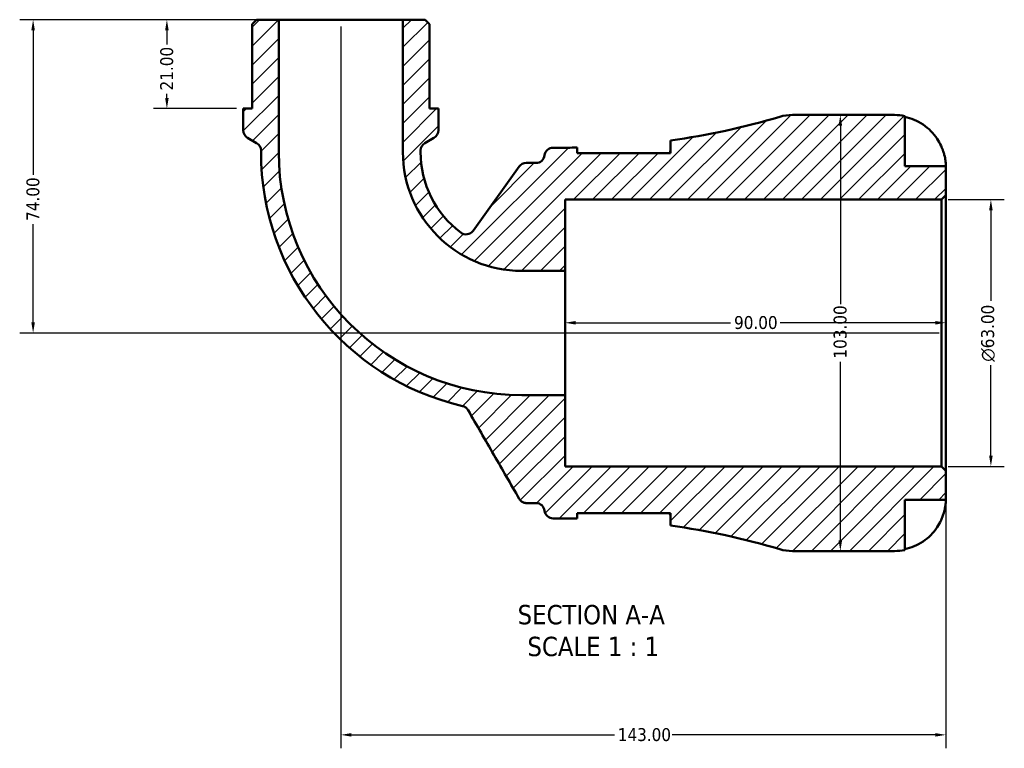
# Model space of a CAD drawing. Header units: millimetres. Extents: x 0 to 902, y -204 to 621.
# Tile 1 of 5: x 257 to 490, y -204 to -32. Entities that reach past the tile are written whole.
import ezdxf

# ---------------------------------------------------------------- set-up
doc = ezdxf.new("R2010")
doc.units = ezdxf.units.MM
for name, color, linetype, lineweight in [('Dimension (ANSI)', 7, 'Continuous', 25), ('Hatch (ANSI)', 7, 'Continuous', 18), ('Symbol (ANSI)', 7, 'Continuous', 25), ('Visible (ANSI)', 7, 'Continuous', 50)]:
    doc.layers.add(name, color=color, linetype=linetype, lineweight=lineweight)
doc.styles.add('Label Text (ANSI)', font='tahoma.ttf')
doc.styles.add('Note Text (ANSI)', font='tahoma.ttf')
doc.dimstyles.new('Default - mm (ANSI)', dxfattribs={"dimtxt": 3.04800009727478, "dimasz": 2.5, "dimexe": 3.175, "dimexo": 1.6002, "dimgap": 0.7999999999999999, "dimtad": 0, "dimtoh": 1, "dimrnd": 1e-08, "dimzin": 4, "dimdsep": 46, "dimtxsty": 'Note Text (ANSI)', "dimcen": 0.09, "dimdle": 10, "dimclrd": 256, "dimclre": 256, "dimclrt": 256, "dimadec": 1, "dimazin": 1, "dimtfac": 1, "dimtofl": 0, "dimtmove": 0, "dimatfit": 3, "dimfxl": 1, "dimtolj": 1, "dimtzin": 4, "dimlwd": -1, "dimlwe": -1, "dimarcsym": 0})

# ---------------------------------------------------------------- blocks, each defined once
blk = doc.blocks.new('*D7')
at = {"layer": 'Defpoints', "color": 0, "transparency": 16777216}
for p in [(386.0727381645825, -103.4689516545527), (386.0727381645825, -105.8862054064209), (476.0727381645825, -105.8862054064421)]:
    blk.add_point(p, dxfattribs=at)
at = {"layer": 'Dimension (ANSI)', "transparency": 16777216}
for p, q in [((388.5727381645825, -103.4689516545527), (425.214572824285, -103.4689516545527)), ((473.5727381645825, -103.4689516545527), (436.9309035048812, -103.4689516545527))]:
    blk.add_line(p, q, dxfattribs=at)
for points in [[(388.5727381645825, -103.052284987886), (388.5727381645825, -103.8856183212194), (386.0727381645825, -103.4689516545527)], [(473.5727381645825, -103.052284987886), (473.5727381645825, -103.8856183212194), (476.0727381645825, -103.4689516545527)]]:
    blk.add_solid(points, dxfattribs=at)
at = {"layer": 'Dimension (ANSI)', "transparency": 16777216, "insert": (426.014572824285, -101.8825177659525), "char_height": 3.04800009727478, "attachment_point": 1, "style": 'Note Text (ANSI)'}
blk.add_mtext('\\A1;90.00', dxfattribs=at)
blk = doc.blocks.new('*D8')
at = {"layer": 'Defpoints', "color": 0, "transparency": 16777216}
for p in [(475.04273816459, -74.38620540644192), (486.7148099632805, -74.38620540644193), (475.042738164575, -137.3862054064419)]:
    blk.add_point(p, dxfattribs=at)
at = {"layer": 'Dimension (ANSI)', "transparency": 16777216}
for p, q in [((476.64293816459, -74.38620540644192), (489.8898099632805, -74.38620540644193)), ((486.7148099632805, -76.88620540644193), (486.7148099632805, -98.31330507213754)), ((486.7148099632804, -134.8862054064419), (486.7148099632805, -113.4591057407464)), ((476.642938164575, -137.3862054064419), (489.8898099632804, -137.3862054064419))]:
    blk.add_line(p, q, dxfattribs=at)
for points in [[(486.2981432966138, -76.88620540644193), (487.1314766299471, -76.88620540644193), (486.7148099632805, -74.38620540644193)], [(486.2981432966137, -134.8862054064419), (487.1314766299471, -134.8862054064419), (486.7148099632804, -137.3862054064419)]]:
    blk.add_solid(points, dxfattribs=at)
at = {"layer": 'Dimension (ANSI)', "transparency": 16777216, "insert": (484.4218008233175, -112.6591057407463), "char_height": 3.04800009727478, "attachment_point": 1, "rotation": 90, "style": 'Note Text (ANSI)'}
blk.add_mtext('\\A1;\\fAIGDT|b0|i0;\\H3.0480;\\ln\\fTahoma|b0|i0;\\H3.0480;63.00', dxfattribs=at)
blk = doc.blocks.new('*D9')
at = {"layer": 'Defpoints', "color": 0, "transparency": 16777216}
for p in [(318.4042381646, -31.88620540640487), (291.9717881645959, -52.88620540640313), (310.022238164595, -52.88620540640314)]:
    blk.add_point(p, dxfattribs=at)
at = {"layer": 'Dimension (ANSI)', "transparency": 16777216}
for p, q in [((316.8040381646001, -31.88620540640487), (288.7967881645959, -31.88620540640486)), ((291.9717881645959, -34.38620540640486), (291.9717881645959, -37.76176314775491)), ((291.9717881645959, -50.38620540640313), (291.9717881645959, -49.39211934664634)), ((308.4220381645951, -52.88620540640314), (288.7967881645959, -52.88620540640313))]:
    blk.add_line(p, q, dxfattribs=at)
for points in [[(291.5551214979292, -34.38620540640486), (292.3884548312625, -34.38620540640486), (291.9717881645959, -31.88620540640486)], [(291.5551214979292, -50.38620540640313), (292.3884548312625, -50.38620540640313), (291.9717881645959, -52.88620540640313)]]:
    blk.add_solid(points, dxfattribs=at)
at = {"layer": 'Dimension (ANSI)', "transparency": 16777216, "insert": (290.3843307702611, -48.59211934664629), "char_height": 3.04800009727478, "attachment_point": 1, "rotation": 90, "style": 'Note Text (ANSI)'}
blk.add_mtext('\\A1;21.00', dxfattribs=at)
blk = doc.blocks.new('*D10')
at = {"layer": 'Defpoints', "color": 0, "transparency": 16777216}
for p in [(318.4042381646, -31.88620540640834), (260.3528209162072, -105.8862054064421), (476.0727381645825, -105.8862054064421)]:
    blk.add_point(p, dxfattribs=at)
at = {"layer": 'Dimension (ANSI)', "transparency": 16777216}
for p, q in [((316.8040381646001, -31.88620540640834), (257.1778209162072, -31.88620540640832)), ((260.3528209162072, -34.38620540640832), (260.3528209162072, -68.56079224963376)), ((260.3528209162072, -103.3862054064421), (260.3528209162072, -80.21161856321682)), ((474.4725381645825, -105.8862054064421), (257.1778209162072, -105.8862054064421))]:
    blk.add_line(p, q, dxfattribs=at)
for points in [[(259.9361542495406, -34.38620540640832), (260.7694875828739, -34.38620540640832), (260.3528209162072, -31.88620540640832)], [(259.9361542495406, -103.3862054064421), (260.7694875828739, -103.3862054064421), (260.3528209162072, -105.8862054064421)]]:
    blk.add_solid(points, dxfattribs=at)
at = {"layer": 'Dimension (ANSI)', "transparency": 16777216, "insert": (258.766387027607, -79.41161856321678), "char_height": 3.04800009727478, "attachment_point": 1, "rotation": 90, "style": 'Note Text (ANSI)'}
blk.add_mtext('\\A1;74.00', dxfattribs=at)
blk = doc.blocks.new('*D11')
at = {"layer": 'Defpoints', "color": 0, "transparency": 16777216}
for p in [(333.0727381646, -31.88620540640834), (476.0727381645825, -138.4162054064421), (476.0727381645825, -200.7986038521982)]:
    blk.add_point(p, dxfattribs=at)
at = {"layer": 'Dimension (ANSI)', "transparency": 16777216}
for p, q in [((333.0727381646, -33.48640540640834), (333.0727381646, -203.9736038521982)), ((476.0727381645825, -140.0164054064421), (476.0727381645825, -203.9736038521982)), ((335.5727381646, -200.7986038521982), (397.733030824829, -200.7986038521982)), ((473.5727381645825, -200.7986038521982), (411.4124455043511, -200.7986038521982))]:
    blk.add_line(p, q, dxfattribs=at)
for points in [[(335.5727381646, -200.3819371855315), (335.5727381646, -201.2152705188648), (333.0727381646, -200.7986038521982)], [(473.5727381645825, -200.3819371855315), (473.5727381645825, -201.2152705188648), (476.0727381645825, -200.7986038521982)]]:
    blk.add_solid(points, dxfattribs=at)
at = {"layer": 'Dimension (ANSI)', "transparency": 16777216, "insert": (398.533030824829, -199.2111464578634), "char_height": 3.04800009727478, "attachment_point": 1, "style": 'Note Text (ANSI)'}
blk.add_mtext('\\A1;143.00', dxfattribs=at)
blk = doc.blocks.new('*D12')
at = {"layer": 'Defpoints', "color": 0, "transparency": 16777216}
for p in [(451.136895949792, -54.38620540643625), (451.1368959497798, -54.38620540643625), (451.1368959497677, -157.3862054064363)]:
    blk.add_point(p, dxfattribs=at)
at = {"layer": 'Dimension (ANSI)', "transparency": 16777216}
for p, q in [((451.1368959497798, -56.88620540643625), (451.1368959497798, -99.04649806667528)), ((451.1368959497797, -154.8862054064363), (451.1368959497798, -112.7259127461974))]:
    blk.add_line(p, q, dxfattribs=at)
for points in [[(450.7202292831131, -56.88620540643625), (451.5535626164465, -56.88620540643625), (451.1368959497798, -54.38620540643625)], [(450.720229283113, -154.8862054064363), (451.5535626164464, -154.8862054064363), (451.1368959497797, -157.3862054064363)]]:
    blk.add_solid(points, dxfattribs=at)
at = {"layer": 'Dimension (ANSI)', "transparency": 16777216, "insert": (449.549438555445, -111.9259127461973), "char_height": 3.04800009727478, "attachment_point": 1, "rotation": 90, "style": 'Note Text (ANSI)'}
blk.add_mtext('\\A1;103.00', dxfattribs=at)

msp = doc.modelspace()

# ---------------------------------------------------------------- hatches: boundary and pattern name
at = {"layer": 'Hatch (ANSI)'}
h = msp.add_hatch(dxfattribs=at)
h.set_pattern_fill('ANSI31', color=256, scale=25.4, style=0)
h.set_pattern_definition([(45, (0, 0), (-2.245064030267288, 2.245064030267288), [])])
edge = h.paths.add_edge_path()
edge.add_ellipse((439.7910096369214, -147.0862054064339), major_axis=(-2.931299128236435, -9.874081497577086), ratio=1, start_angle=0, end_angle=16.53447088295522)
edge.add_line((439.791009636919, -157.3862054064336), (463.9477381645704, -157.3862054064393))
edge.add_ellipse((463.9477381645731, -145.2612054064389), major_axis=(-2.865561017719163e-12, -12.12500000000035), ratio=1, start_angle=2.658763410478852e-14, end_angle=11.53695903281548)
edge.add_line((466.3727381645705, -157.1412306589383), (466.3727381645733, -145.2612054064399))
edge.add_line((466.3727381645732, -145.2612054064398), (476.0727381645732, -145.2612054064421))
edge.add_line((476.0727381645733, -145.2612054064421), (476.0727381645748, -138.4162054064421))
edge.add_line((476.0727381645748, -138.4162054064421), (475.0427381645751, -137.3862054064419))
edge.add_line((475.0427381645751, -137.3862054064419), (386.0727381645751, -137.3862054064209))
edge.add_line((386.0727381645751, -137.3862054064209), (386.0727381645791, -120.5547054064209))
edge.add_line((386.0727381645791, -120.5547054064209), (375.825238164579, -120.5547054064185))
edge.add_ellipse((375.8252381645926, -63.13370540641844), major_axis=(-1.357946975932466e-11, -57.42100000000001), ratio=1, start_angle=270, end_angle=360, ccw=False)
edge.add_line((318.4042381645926, -63.13370540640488), (318.4042381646, -31.88620540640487))
edge.add_line((318.4042381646, -31.88620540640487), (313.1477381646, -31.88620540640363))
edge.add_line((313.1477381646, -31.88620540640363), (312.1177381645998, -32.91620540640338))
edge.add_line((312.1177381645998, -32.91620540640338), (312.117738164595, -52.88620540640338))
edge.add_line((312.117738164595, -52.88620540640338), (310.022238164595, -52.88620540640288))
edge.add_line((310.022238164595, -52.88620540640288), (310.0222381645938, -57.99686385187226))
edge.add_ellipse((312.0822381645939, -57.99686385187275), major_axis=(-2.060000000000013, 4.95731738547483e-13), ratio=1, start_angle=2.011918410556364e-13, end_angle=60.00000000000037)
edge.add_line((311.0522381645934, -59.78087618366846), (313.1832381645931, -61.01120960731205))
edge.add_ellipse((312.1532381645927, -62.79522193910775), major_axis=(1.030000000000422, 1.784012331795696), ratio=1, start_angle=299.9999999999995, end_angle=359.99999999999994, ccw=False)
edge.add_line((314.2132381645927, -62.79522193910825), (314.2132381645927, -63.13370540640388))
edge.add_ellipse((375.8252381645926, -63.13370540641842), major_axis=(-61.61200000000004, 1.453442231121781e-11), ratio=1, start_angle=0, end_angle=76.88047271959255)
edge.add_spline(control_points=[(361.8403467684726, -123.1375499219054), (361.9838626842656, -123.1709986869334), (362.1233760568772, -123.2197507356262), (362.3896028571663, -123.3461858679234), (362.5155494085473, -123.4235047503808), (362.84443905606, -123.6775892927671), (363.02265235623, -123.8814763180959), (363.1567736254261, -124.1137811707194)], knot_values=[-0.168890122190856, -0.168890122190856, -0.168890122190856, -0.168890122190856, -0.1246814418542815, -0.1246814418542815, -0.08047276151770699, -0.08047276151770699, 0, 0, 0, 0], degree=3, periodic=0)
edge.add_line((363.1567736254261, -124.1137811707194), (375.230567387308, -145.0262054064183))
edge.add_spline(control_points=[(375.2305673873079, -145.0262054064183), (375.3437400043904, -145.2222261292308), (375.488449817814, -145.3982609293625), (375.8292896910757, -145.6961817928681), (376.0231011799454, -145.8160412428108), (376.4806591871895, -146.0038116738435), (376.7463371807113, -146.0562054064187), (377.0145797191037, -146.0562054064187)], knot_values=[-0.2162799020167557, -0.2162799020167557, -0.2162799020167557, -0.2162799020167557, -0.1483763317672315, -0.1483763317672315, -0.08047276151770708, -0.08047276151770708, 0, 0, 0, 0], degree=3, periodic=0)
edge.add_line((377.0145797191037, -146.0562054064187), (379.1975523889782, -146.0562054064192))
edge.add_ellipse((379.1975523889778, -148.1162054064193), major_axis=(4.957317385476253e-13, 2.060000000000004), ratio=1, start_angle=277.18075578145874, end_angle=359.99999999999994, ccw=False)
edge.add_ellipse((383.2852381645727, -147.6012054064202), major_axis=(-2.043842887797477, -0.2574999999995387), ratio=1, start_angle=0, end_angle=82.81924421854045)
edge.add_line((383.2852381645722, -149.6612054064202), (386.6252381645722, -149.661205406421))
edge.add_ellipse((386.6252381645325, -326.1751135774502), major_axis=(3.96824734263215e-11, 176.5139081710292), ratio=1, start_angle=359.24772622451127, end_angle=360, ccw=False)
edge.add_line((388.9427381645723, -149.6764196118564), (388.9427381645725, -148.4012054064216))
edge.add_line((388.9427381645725, -148.4012054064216), (410.9927381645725, -148.4012054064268))
edge.add_line((410.9927381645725, -148.4012054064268), (410.9927381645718, -151.3512458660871))
edge.add_ellipse((386.6252381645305, -326.1751135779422), major_axis=(24.36750000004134, 174.8238677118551), ratio=1, start_angle=351.4004726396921, end_angle=360, ccw=False)
edge = h.paths.add_edge_path()
edge.add_ellipse((439.7910096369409, -64.68620540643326), major_axis=(2.46977690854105e-12, 10.2999999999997), ratio=1, start_angle=3.565142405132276e-15, end_angle=16.53447088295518)
edge.add_ellipse((386.625238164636, 114.4027027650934), major_axis=(50.23447234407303, -169.2148266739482), ratio=1, start_angle=351.40047263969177, end_angle=360, ccw=False)
edge.add_line((410.9927381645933, -60.42116494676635), (410.9927381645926, -63.37120540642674))
edge.add_line((410.9927381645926, -63.37120540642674), (388.9427381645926, -63.37120540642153))
edge.add_line((388.9427381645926, -63.37120540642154), (388.9427381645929, -62.09599120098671))
edge.add_ellipse((386.6252381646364, 114.4027027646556), major_axis=(2.317499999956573, -176.4986939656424), ratio=1, start_angle=359.24772622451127, end_angle=360, ccw=False)
edge.add_line((386.6252381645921, -62.11120540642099), (383.2852381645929, -62.1112054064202))
edge.add_ellipse((383.2852381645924, -64.1712054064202), major_axis=(4.779681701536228e-13, 2.060000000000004), ratio=1, start_angle=0, end_angle=82.81924421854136)
edge.add_ellipse((379.1975523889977, -63.65620540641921), major_axis=(2.043842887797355, -0.2575000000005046), ratio=1, start_angle=277.1807557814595, end_angle=360, ccw=False)
edge.add_line((379.1975523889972, -65.71620540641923), (376.8822780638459, -65.7162054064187))
edge.add_ellipse((376.8822780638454, -67.7762054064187), major_axis=(4.868499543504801e-13, 2.060000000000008), ratio=1, start_angle=0, end_angle=54.32709197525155)
edge.add_line((375.2088177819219, -66.57490166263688), (364.3206833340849, -81.74247325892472))
edge.add_ellipse((362.6472230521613, -80.54116951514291), major_axis=(1.673460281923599, -1.20130374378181), ratio=1, start_angle=268.5460048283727, end_angle=360.00000000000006, ccw=False)
edge.add_ellipse((375.8252381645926, -63.13370540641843), major_axis=(-14.42139491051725, -19.04990335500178), ratio=1, start_angle=307.12690319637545, end_angle=360, ccw=False)
edge.add_line((351.9322381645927, -63.13370540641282), (351.9322381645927, -62.79522193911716))
edge.add_ellipse((353.9922381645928, -62.79522193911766), major_axis=(-2.060000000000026, 4.957317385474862e-13), ratio=1, start_angle=300.00000000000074, end_angle=359.99999999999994, ccw=False)
edge.add_line((352.9622381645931, -61.01120960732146), (355.0932381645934, -59.78087618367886))
edge.add_ellipse((354.0632381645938, -57.99686385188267), major_axis=(1.029999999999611, -1.7840123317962), ratio=1, start_angle=0, end_angle=59.99999999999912)
edge.add_line((356.1232381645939, -57.99686385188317), (356.1232381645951, -52.88620540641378))
edge.add_line((356.1232381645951, -52.88620540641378), (354.0277381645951, -52.88620540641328))
edge.add_line((354.0277381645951, -52.88620540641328), (354.0277381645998, -32.91620540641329))
edge.add_line((354.0277381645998, -32.91620540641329), (352.9977381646, -31.88620540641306))
edge.add_line((352.9977381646, -31.88620540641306), (347.7412381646, -31.88620540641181))
edge.add_line((347.7412381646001, -31.88620540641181), (347.7412381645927, -63.13370540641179))
edge.add_ellipse((375.8252381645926, -63.13370540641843), major_axis=(-28.08400000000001, 6.628348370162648e-12), ratio=1, start_angle=0, end_angle=90)
edge.add_line((375.825238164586, -91.21770540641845), (386.072738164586, -91.21770540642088))
edge.add_line((386.072738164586, -91.21770540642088), (386.07273816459, -74.38620540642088))
edge.add_line((386.07273816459, -74.38620540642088), (475.04273816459, -74.3862054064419))
edge.add_line((475.04273816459, -74.3862054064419), (476.0727381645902, -73.35620540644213))
edge.add_line((476.0727381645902, -73.35620540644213), (476.0727381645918, -66.51120540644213))
edge.add_line((476.0727381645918, -66.51120540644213), (466.3727381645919, -66.51120540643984))
edge.add_line((466.3727381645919, -66.51120540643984), (466.3727381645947, -54.63118015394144))
edge.add_ellipse((463.9477381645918, -66.51120540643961), major_axis=(2.425000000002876, 11.88002525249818), ratio=1, start_angle=6.557844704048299e-15, end_angle=11.53695903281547)
edge.add_line((463.9477381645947, -54.38620540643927), (439.7910096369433, -54.38620540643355))

# ---------------------------------------------------------------- linework, layer by layer
at = {"layer": 'Visible (ANSI)'}
for p, q in [((313.1477381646, -31.88620540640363), (312.1177381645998, -32.91620540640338)), ((318.4042381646, -31.88620540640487), (313.1477381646, -31.88620540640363)), ((318.4042381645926, -63.13370540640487), (318.4042381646, -31.88620540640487)), ((347.7412381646, -31.8862054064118), (318.4042381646, -31.88620540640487)), ((352.9977381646, -31.88620540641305), (347.7412381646, -31.88620540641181)), ((347.7412381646, -31.88620540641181), (347.7412381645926, -63.13370540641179)), ((354.0277381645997, -32.91620540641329), (352.9977381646, -31.88620540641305)), ((312.1177381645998, -32.91620540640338), (312.117738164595, -52.88620540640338)), ((354.027738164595, -52.88620540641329), (354.0277381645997, -32.91620540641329)), ((312.117738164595, -52.88620540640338), (310.022238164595, -52.88620540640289)), ((310.022238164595, -52.88620540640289), (310.0222381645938, -57.99686385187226)), ((356.123238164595, -52.88620540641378), (354.027738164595, -52.88620540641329)), ((356.1232381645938, -57.99686385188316), (356.123238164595, -52.88620540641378)), ((463.9477381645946, -54.38620540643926), (439.7910096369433, -54.38620540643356)), ((466.3727381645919, -66.51120540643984), (466.3727381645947, -54.63118015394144)), ((311.0522381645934, -59.78087618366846), (313.1832381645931, -61.01120960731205)), ((352.9622381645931, -61.01120960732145), (355.0932381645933, -59.78087618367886)), ((410.9927381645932, -60.42116494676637), (410.9927381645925, -63.37120540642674)), ((314.2132381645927, -62.79522193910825), (314.2132381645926, -63.13370540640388)), ((351.9322381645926, -63.1337054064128), (351.9322381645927, -62.79522193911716)), ((386.6252381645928, -62.111205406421), (383.2852381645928, -62.1112054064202)), ((388.9427381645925, -63.37120540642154), (388.9427381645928, -62.0959912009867)), ((410.9927381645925, -63.37120540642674), (388.9427381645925, -63.37120540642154)), ((375.2088177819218, -66.57490166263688), (364.3206833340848, -81.74247325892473)), ((379.1975523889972, -65.71620540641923), (376.8822780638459, -65.7162054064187)), ((476.0727381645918, -66.51120540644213), (466.3727381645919, -66.51120540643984)), ((476.0727381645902, -73.35620540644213), (476.0727381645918, -66.51120540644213)), ((386.0727381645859, -91.21770540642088), (386.0727381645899, -74.38620540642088)), ((386.0727381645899, -74.38620540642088), (475.0427381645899, -74.38620540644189)), ((475.0427381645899, -74.38620540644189), (476.0727381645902, -73.35620540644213)), ((475.04273816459, -74.3862054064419), (475.042738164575, -137.3862054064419)), ((476.0727381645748, -138.4162054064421), (476.0727381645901, -73.35620540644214)), ((375.825238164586, -91.21770540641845), (386.0727381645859, -91.21770540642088)), ((386.072738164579, -120.5547054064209), (386.0727381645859, -91.21770540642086)), ((386.0727381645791, -120.5547054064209), (375.825238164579, -120.5547054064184)), ((386.0727381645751, -137.3862054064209), (386.0727381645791, -120.5547054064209)), ((475.042738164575, -137.3862054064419), (386.0727381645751, -137.3862054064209)), ((476.0727381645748, -138.4162054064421), (475.042738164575, -137.3862054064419)), ((476.0727381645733, -145.2612054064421), (476.0727381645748, -138.4162054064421)), ((377.0145797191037, -146.0562054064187), (379.1975523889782, -146.0562054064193)), ((466.3727381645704, -157.1412306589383), (466.3727381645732, -145.2612054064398)), ((466.3727381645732, -145.2612054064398), (476.0727381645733, -145.2612054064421)), ((388.9427381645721, -149.6764196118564), (388.9427381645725, -148.4012054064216)), ((388.9427381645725, -148.4012054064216), (410.9927381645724, -148.4012054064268)), ((410.9927381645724, -148.4012054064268), (410.9927381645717, -151.3512458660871)), ((383.2852381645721, -149.6612054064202), (386.6252381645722, -149.661205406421)), ((439.791009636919, -157.3862054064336), (463.9477381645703, -157.3862054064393))]:
    msp.add_line(p, q, dxfattribs=at)
for centre, radius, start, end in [((386.625238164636, 114.4027027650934), 176.5139081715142, 277.9349435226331, 286.5344708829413), ((439.7910096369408, -64.68620540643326), 10.2999999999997, 89.99999999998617, 106.5344708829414), ((463.9477381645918, -66.51120540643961), 12.12500000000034, 78.46304096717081, 89.99999999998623), ((312.0822381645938, -57.99686385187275), 2.060000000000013, 180, 239.9999999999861), ((354.0632381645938, -57.99686385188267), 2.060000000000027, 299.9999999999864, 0), ((312.1532381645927, -62.79522193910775), 2.059999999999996, 0, 59.99999999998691), ((353.9922381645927, -62.79522193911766), 2.060000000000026, 119.9999999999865, 180), ((383.2852381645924, -64.1712054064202), 2.060000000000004, 89.99999999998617, 172.8192442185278), ((386.6252381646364, 114.4027027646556), 176.5139081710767, 269.9999999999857, 270.7522737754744), ((375.8252381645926, -63.13370540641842), 61.61200000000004, 180, 256.880472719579), ((375.8252381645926, -63.13370540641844), 57.42100000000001, 180, 269.9999999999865), ((375.8252381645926, -63.13370540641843), 28.08400000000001, 180, 269.9999999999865), ((375.8252381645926, -63.13370540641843), 23.89300000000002, 180, 232.873096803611), ((379.1975523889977, -63.65620540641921), 2.060000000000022, 269.9999999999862, 352.8192442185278), ((376.8822780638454, -67.7762054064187), 2.060000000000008, 89.99999999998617, 144.3270919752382), ((362.6472230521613, -80.54116951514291), 2.06, 232.8730968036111, 324.3270919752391), ((379.1975523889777, -148.1162054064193), 2.060000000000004, 7.180755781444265, 89.99999999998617), ((383.2852381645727, -147.6012054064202), 2.060000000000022, 187.1807557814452, 269.9999999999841), ((386.6252381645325, -326.1751135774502), 176.5139081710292, 89.24772622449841, 89.99999999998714), ((386.6252381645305, -326.1751135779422), 176.5139081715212, 73.46552911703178, 82.06505647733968), ((439.7910096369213, -147.0862054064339), 10.2999999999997, 253.4655291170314, 269.9999999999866), ((463.9477381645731, -145.2612054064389), 12.12500000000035, 269.9999999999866, 281.5369590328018)]:
    msp.add_arc(centre, radius, start, end, dxfattribs=at)
for points, knots in [([(466.3727381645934, -54.86116142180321), (467.1492861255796, -55.02038806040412), (467.9077271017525, -55.25986410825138), (469.2705948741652, -55.82576820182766), (469.9972212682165, -56.20774592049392), (471.3534050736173, -57.11660458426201), (471.9829718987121, -57.64347148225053), (473.0420947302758, -58.70561545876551), (473.5688324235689, -59.33911320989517), (474.3762518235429, -60.55173732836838), (474.6866103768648, -61.11129476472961), (474.9409589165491, -61.6612054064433)], [0.2300371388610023, 0.2300371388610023, 0.2300371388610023, 0.2300371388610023, 0.4481544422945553, 0.4481544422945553, 0.6727436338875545, 0.6727436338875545, 0.8973328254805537, 0.8973328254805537, 1.122732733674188, 1.122732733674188, 1.29814861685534, 1.29814861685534, 1.29814861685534, 1.29814861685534]), ([(410.7778688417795, -63.37121742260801), (410.7898778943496, -63.34683916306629), (410.8014033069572, -63.32261846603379), (410.9314237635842, -63.03922256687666), (410.9927381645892, -62.80023415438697), (410.9927381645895, -62.58527811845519)], [-0.4378894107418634, -0.4378894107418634, -0.4378894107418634, -0.4378894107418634, -0.418157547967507, -0.418157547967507, -0.2054532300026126, -0.2054532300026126, -0.2054532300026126, -0.2054532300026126]), ([(474.9409589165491, -61.6612054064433), (475.0353206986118, -61.86521895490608), (475.1245719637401, -62.07158372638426), (475.2986657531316, -62.50406600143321), (475.3821499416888, -62.72950355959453), (475.5549985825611, -63.23927140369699), (475.6389179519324, -63.52054339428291), (475.840630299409, -64.29214447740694), (475.9255593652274, -64.75083164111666), (476.0358672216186, -65.56619381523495), (476.056572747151, -65.90320819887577), (476.0749767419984, -66.38366390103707), (476.0727381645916, -66.51120540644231), (476.0727381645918, -66.51120540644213)], [-0.7851646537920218, -0.7851646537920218, -0.7851646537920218, -0.7851646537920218, -0.7167420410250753, -0.7167420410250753, -0.642593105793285, -0.642593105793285, -0.5481733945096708, -0.5481733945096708, -0.3758449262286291, -0.3758449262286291, -0.1926591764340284, -0.1926591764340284, 0, 0, 0, 0]), ([(361.8403467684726, -123.1375499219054), (361.9838626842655, -123.1709986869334), (362.1233760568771, -123.2197507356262), (362.3896028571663, -123.3461858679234), (362.5155494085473, -123.4235047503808), (362.84443905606, -123.6775892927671), (363.02265235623, -123.8814763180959), (363.1567736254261, -124.1137811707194)], [-0.168890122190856, -0.168890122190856, -0.168890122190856, -0.168890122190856, -0.1246814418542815, -0.1246814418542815, -0.08047276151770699, -0.08047276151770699, 0, 0, 0, 0]), ([(363.1567736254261, -124.1137811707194), (365.1930251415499, -127.6406722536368), (367.2292766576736, -131.1675633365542), (371.2538745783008, -138.1383714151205), (373.2422209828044, -141.5822884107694), (375.2305673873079, -145.0262054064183)], [-2.533692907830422, -2.533692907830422, -2.533692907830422, -2.533692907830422, -1.31194199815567, -1.31194199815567, -0.1189341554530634, -0.1189341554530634, -0.1189341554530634, -0.1189341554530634]), ([(375.2305673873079, -145.0262054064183), (375.3437400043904, -145.2222261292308), (375.4884498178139, -145.3982609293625), (375.8292896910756, -145.6961817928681), (376.0231011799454, -145.8160412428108), (376.4806591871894, -146.0038116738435), (376.7463371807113, -146.0562054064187), (377.0145797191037, -146.0562054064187)], [-0.2162799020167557, -0.2162799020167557, -0.2162799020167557, -0.2162799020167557, -0.1483763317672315, -0.1483763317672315, -0.08047276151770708, -0.08047276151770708, 0, 0, 0, 0]), ([(476.0727381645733, -145.2612054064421), (476.0727381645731, -145.2612054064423), (476.0732475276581, -145.3198529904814), (476.0688718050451, -145.5629077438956), (476.0633002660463, -145.7579283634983), (476.0185953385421, -146.3461789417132), (475.9694836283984, -146.7748190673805), (475.8054372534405, -147.611495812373), (475.7177987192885, -147.9755189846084), (475.5224155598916, -148.6353488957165), (475.4268986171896, -148.9208928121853), (475.2089405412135, -149.501357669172), (475.086764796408, -149.7941190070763), (474.9497466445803, -150.0921769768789), (474.9453580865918, -150.1016942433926), (474.9409589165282, -150.1112054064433)], [-3.375359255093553, -3.375359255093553, -3.375359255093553, -3.375359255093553, -3.244720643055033, -3.244720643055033, -3.100812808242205, -3.100812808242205, -2.913185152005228, -2.913185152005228, -2.785408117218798, -2.785408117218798, -2.690943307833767, -2.690943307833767, -2.594272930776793, -2.594272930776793, -2.591082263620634, -2.591082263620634, -2.591082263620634, -2.591082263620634]), ([(474.9409589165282, -150.1112054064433), (474.6866103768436, -150.6611160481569), (474.3762518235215, -151.220673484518), (473.568832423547, -152.4332976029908), (473.0420947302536, -153.0667953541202), (471.9829718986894, -154.1289393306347), (471.3534050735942, -154.6558062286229), (469.9972212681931, -155.5646648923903), (469.2705948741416, -155.9466426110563), (467.9077271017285, -156.5125467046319), (467.1492861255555, -156.7520227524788), (466.3727381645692, -156.9112493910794)], [5.914314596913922, 5.914314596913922, 5.914314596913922, 5.914314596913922, 6.089730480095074, 6.089730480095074, 6.315130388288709, 6.315130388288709, 6.539719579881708, 6.539719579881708, 6.764308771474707, 6.764308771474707, 6.982426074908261, 6.982426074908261, 6.982426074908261, 6.982426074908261])]:
    msp.add_open_spline(points, degree=3, knots=knots, dxfattribs=at)
msp.add_open_spline([(410.992738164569, -149.1871326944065), (410.9927381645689, -148.9521815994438), (410.9194998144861, -148.6885522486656), (410.7778643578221, -148.401205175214)], degree=3, dxfattribs=at)

# ---------------------------------------------------------------- texts
at = {"layer": 'Symbol (ANSI)', "char_height": 4.571999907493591, "attachment_point": 7, "style": 'Label Text (ANSI)'}
for s, insert in [('SECTION A-A', (374.8595783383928, -174.7786965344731)), ('SCALE 1 : 1', (377.178923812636, -182.2915538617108))]:
    msp.add_mtext(s, dxfattribs=dict(at, insert=insert))

# ---------------------------------------------------------------- dimensions: what is measured, and where the dimension line sits
at = {"layer": 'Dimension (ANSI)'}
for base, p1, p2, angle, override, picture, middle in [((260.3528209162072, -105.8862054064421), (318.4042381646, -31.88620540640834), (476.0727381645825, -105.8862054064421), 90, {"dimtoh": 0, "dimdec": 2, "dimtp": 0, "dimtm": -0, "dimtdec": 2, "dimatfit": 1}, '*D10', (260.3528209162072, -74.38620540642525)), ((291.9717881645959, -52.88620540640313), (318.4042381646, -31.88620540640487), (310.022238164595, -52.88620540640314), 270, {"dimtoh": 0, "dimdec": 2, "dimtp": 0, "dimtm": -0, "dimtdec": 2, "dimatfit": 1}, '*D9', (291.9717881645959, -43.57694124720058)), ((476.0727381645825, -200.7986038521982), (333.0727381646, -31.88620540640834), (476.0727381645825, -138.4162054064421), 180, {"dimtoh": 0, "dimdec": 2, "dimtp": 0, "dimtm": -0, "dimtdec": 2, "dimatfit": 1}, '*D11', (404.57273816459, -200.7986038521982)), ((451.1368959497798, -54.38620540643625), (451.1368959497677, -157.3862054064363), (451.136895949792, -54.38620540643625), 270, {"dimtoh": 0, "dimdec": 2, "dimse1": 1, "dimse2": 1, "dimtp": 0, "dimtm": -0, "dimtdec": 2, "dimatfit": 1}, '*D12', (451.1368959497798, -105.8862054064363)), ((386.0727381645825, -103.4689516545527), (476.0727381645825, -105.8862054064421), (386.0727381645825, -105.8862054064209), 180, {"dimtoh": 0, "dimdec": 2, "dimse1": 1, "dimse2": 1, "dimtp": 0, "dimtm": -0, "dimtdec": 2, "dimatfit": 1}, '*D7', (431.0727381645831, -103.4689516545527))]:
    dim = msp.add_linear_dim(base=base, p1=p1, p2=p2, angle=angle, dimstyle='Default - mm (ANSI)', override=override, dxfattribs=at)
    dim.commit()
    dim.dimension.update_dxf_attribs({"geometry": picture, "text_midpoint": middle, "dimtype": 160})
dim = msp.add_linear_dim(base=(486.7148099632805, -74.38620540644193), p1=(475.042738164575, -137.3862054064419), p2=(475.04273816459, -74.38620540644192), angle=90, text='\\fAIGDT|b0|i0;\\H3.0480;\\ln\\fTahoma|b0|i0;\\H3.0480;<>', dimstyle='Default - mm (ANSI)', override={"dimtoh": 0, "dimdec": 2, "dimtp": 0, "dimtm": -0, "dimtdec": 2, "dimatfit": 1}, dxfattribs=at)
dim.commit()
dim.dimension.update_dxf_attribs({"geometry": '*D8', "text_midpoint": (486.7148099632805, -105.8862054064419), "dimtype": 160})

doc.saveas('drawing.dxf')
